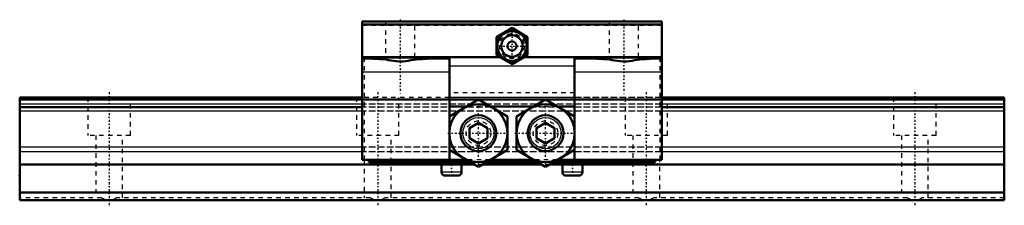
# Model space of a CAD drawing. Header units: millimetres. Extents: x -20 to 200, y -1 to 40.
import ezdxf

# ---------------------------------------------------------------- set-up
doc = ezdxf.new("R2010")
doc.units = ezdxf.units.MM
doc.linetypes.add('Center', pattern=[1.5, 0.45, -0.5, 0.05, -0.5])
doc.linetypes.add('Dashed', pattern=[2, 1, -1])
for name, color, linetype, lineweight in [('2d ConnectionPoints', 7, 'Continuous', 50), ('AM_0', 7, 'Continuous', 50), ('AM_4', 3, 'Continuous', 25), ('AM_7', 7, 'Center', 25), ('AM_9', 6, 'Dashed', 25)]:
    doc.layers.add(name, color=color, linetype=linetype, lineweight=lineweight)

# ---------------------------------------------------------------- blocks, each defined once
blk = doc.blocks.new('1_NSR20TBC_0_in_NSR20TBC1220LG200AM6F765000_0')
at = {"layer": 'AM_0'}
for p, q in [((123.5, 40), (56.5, 40)), ((56.5, 40), (56.5, 9)), ((123.5, 40), (123.5, 9)), ((123.5, 39.3), (56.5, 39.3)), ((90, 38.54), (86.5, 36.52)), ((93.5, 36.52), (90, 38.54)), ((86.5, 36.52), (86.5, 32.48)), ((93.5, 32.48), (93.5, 36.52)), ((87.33, 32), (56.5, 32)), ((76, 31.99), (76, 18.77)), ((76, 31.99), (87.34, 31.99)), ((86.5, 32.48), (90, 30.46)), ((90, 30.46), (93.5, 32.48)), ((92.66, 31.99), (104, 31.99)), ((123.5, 32), (92.67, 32)), ((104, 31.99), (104, 18.77)), ((82.5, 22.51), (76, 18.75)), ((89, 18.75), (82.5, 22.51)), ((97.5, 22.51), (91, 18.75)), ((104, 18.75), (97.5, 22.51)), ((79.89, 21), (76, 21)), ((94.89, 21), (85.11, 21)), ((104, 21), (100.11, 21)), ((76, 18.75), (76, 11.25)), ((89, 11.25), (89, 18.75)), ((91, 18.75), (91, 11.25)), ((104, 11.25), (104, 18.75)), ((82.5, 17.31), (80.5, 16.15)), ((80.5, 16.15), (80.5, 13.85)), ((84.5, 16.15), (82.5, 17.31)), ((84.5, 13.85), (84.5, 16.15)), ((97.5, 17.31), (95.5, 16.15)), ((95.5, 16.15), (95.5, 13.85)), ((99.5, 16.15), (97.5, 17.31)), ((99.5, 13.85), (99.5, 16.15)), ((80.5, 13.85), (82.5, 12.69)), ((82.5, 12.69), (84.5, 13.85)), ((95.5, 13.85), (97.5, 12.69)), ((97.5, 12.69), (99.5, 13.85)), ((76, 11.25), (82.5, 7.49)), ((76, 11.23), (76, 9)), ((82.5, 7.49), (89, 11.25)), ((91, 11.25), (97.5, 7.49)), ((97.5, 7.49), (104, 11.25)), ((104, 11.23), (104, 9)), ((79.89, 9), (56.5, 9)), ((58, 9), (58, 8.5)), ((77.5, 9), (77.5, 8.5)), ((94.89, 9), (85.11, 9)), ((123.5, 9), (100.11, 9)), ((105.5, 9), (105.5, 8.5)), ((122, 9), (122, 8.5)), ((58, 8.5), (80.76, 8.5)), ((73, 8.5), (73, 8)), ((80, 8), (73, 8)), ((74.25, 8), (74.25, 6.3)), ((78.75, 6.3), (78.75, 8)), ((80, 8.5), (80, 8)), ((84.24, 8.5), (95.76, 8.5)), ((99.24, 8.5), (122, 8.5)), ((100, 8.5), (100, 8)), ((107, 8), (100, 8)), ((101.25, 8), (101.25, 6.3)), ((105.75, 6.3), (105.75, 8)), ((107, 8.5), (107, 8)), ((77.95, 5.5), (75.05, 5.5)), ((104.95, 5.5), (102.05, 5.5))]:
    blk.add_line(p, q, dxfattribs=at)
for points in [[(58.75, 31.73), (58.77, 31.75), (58.84, 31.77), (58.96, 31.79), (59.13, 31.81), (59.34, 31.83), (59.59, 31.84), (59.88, 31.86), (60.21, 31.88), (60.58, 31.89), (60.98, 31.9), (61.42, 31.92), (61.87, 31.93), (62.36, 31.93), (62.86, 31.94), (63.38, 31.95), (63.91, 31.95), (64.46, 31.95), (65, 31.96), (65.54, 31.95), (66.09, 31.95), (66.62, 31.95), (67.14, 31.94), (67.64, 31.93), (68.12, 31.93), (68.58, 31.92), (69.02, 31.9), (69.42, 31.89), (69.79, 31.88), (70.12, 31.86), (70.41, 31.84), (70.66, 31.83), (70.87, 31.81), (71.04, 31.79), (71.16, 31.77), (71.23, 31.75), (71.25, 31.73)], [(60.85, 31.57), (60.46, 31.58), (60.1, 31.6), (59.78, 31.61), (59.5, 31.63), (59.26, 31.65), (59.07, 31.66), (58.92, 31.68), (58.82, 31.7), (58.76, 31.72), (58.75, 31.73)], [(60.85, 31.57), (61.33, 31.53), (61.85, 31.45), (62.39, 31.36), (62.97, 31.25), (63.58, 31.16), (64.19, 31.09), (64.88, 31.06), (65.58, 31.07), (66.26, 31.14), (66.83, 31.22), (67.38, 31.32), (67.92, 31.41), (68.56, 31.52), (69.15, 31.57)], [(71.25, 31.73), (71.23, 31.71), (71.16, 31.7), (71.04, 31.68), (70.87, 31.66), (70.66, 31.64), (70.41, 31.62), (70.12, 31.61), (69.79, 31.59), (69.42, 31.58), (69.15, 31.57)], [(108.75, 31.73), (108.77, 31.75), (108.84, 31.77), (108.96, 31.79), (109.13, 31.81), (109.34, 31.83), (109.59, 31.84), (109.88, 31.86), (110.21, 31.88), (110.58, 31.89), (110.98, 31.9), (111.42, 31.92), (111.88, 31.93), (112.36, 31.93), (112.86, 31.94), (113.38, 31.95), (113.91, 31.95), (114.46, 31.95), (115, 31.96), (115.54, 31.95), (116.09, 31.95), (116.62, 31.95), (117.14, 31.94), (117.64, 31.93), (118.12, 31.93), (118.58, 31.92), (119.02, 31.9), (119.42, 31.89), (119.79, 31.88), (120.12, 31.86), (120.41, 31.84), (120.66, 31.83), (120.87, 31.81), (121.04, 31.79), (121.16, 31.77), (121.23, 31.75), (121.25, 31.73)], [(110.85, 31.57), (110.46, 31.58), (110.1, 31.6), (109.78, 31.61), (109.5, 31.63), (109.26, 31.65), (109.07, 31.66), (108.92, 31.68), (108.82, 31.7), (108.76, 31.72), (108.75, 31.73)], [(110.85, 31.57), (111.33, 31.53), (111.85, 31.45), (112.39, 31.36), (112.97, 31.25), (113.58, 31.16), (114.19, 31.09), (114.88, 31.06), (115.58, 31.07), (116.26, 31.14), (116.83, 31.22), (117.38, 31.32), (117.92, 31.41), (118.56, 31.52), (119.15, 31.57)], [(121.25, 31.73), (121.23, 31.71), (121.16, 31.7), (121.04, 31.68), (120.87, 31.66), (120.66, 31.64), (120.41, 31.62), (120.12, 31.61), (119.79, 31.59), (119.42, 31.58), (119.15, 31.57)]]:
    blk.add_lwpolyline(points, dxfattribs=at)
for centre, radius in [((90, 34.5), 3.3), ((90, 34.5), 2.42), ((90, 34.5), 1.02), ((82.5, 15), 6.5), ((97.5, 15), 6.5), ((82.5, 15), 4), ((97.5, 15), 4)]:
    blk.add_circle(centre, radius, dxfattribs=at)
for centre, radius, start, end in [((90, 34.5), 3.52, 66.2688, 113.7312), ((90, 34.5), 3.52, 126.2688, 173.7312), ((90, 34.5), 3.52, 6.2688, 53.7312), ((90, 34.5), 3.52, 186.2688, 233.7312), ((90, 34.5), 3.52, 306.2688, 353.7312), ((90, 34.5), 3.52, 246.2688, 293.7312), ((75.05, 6.3), 0.8, 180, 270), ((77.95, 6.3), 0.8, 270, 360), ((102.05, 6.3), 0.8, 180, 270), ((104.95, 6.3), 0.8, 270, 360)]:
    blk.add_arc(centre, radius, start, end, dxfattribs=at)
at = {"layer": 'AM_4'}
for p, q in [((60.85, 31.57), (56.5, 31.57)), ((76, 31.57), (69.15, 31.57)), ((110.85, 31.57), (104, 31.57)), ((123.5, 31.57), (119.15, 31.57)), ((76, 28.63), (56.5, 28.63)), ((104, 30), (76, 30)), ((123.5, 28.63), (104, 28.63)), ((104, 23), (76, 23)), ((78.75, 6.3), (74.25, 6.3)), ((105.75, 6.3), (101.25, 6.3))]:
    blk.add_line(p, q, dxfattribs=at)
for centre in [(82.5, 15), (97.5, 15)]:
    blk.add_circle(centre, 3.5, dxfattribs=at)
at = {"layer": 'AM_7'}
for p, q in [((65, 40.4), (65, 23.6)), ((115, 40.4), (115, 23.6)), ((90, 30.88), (90, 38.12)), ((86.38, 34.5), (93.62, 34.5)), ((82.5, 8.17), (82.5, 21.82)), ((97.5, 8.17), (97.5, 21.82)), ((56.47, 17), (57.02, 17)), ((123.53, 17), (122.97, 17)), ((75.68, 15), (89.32, 15)), ((90.67, 15), (104.33, 15)), ((76.5, 8.12), (76.5, 5.38)), ((103.5, 8.12), (103.5, 5.38))]:
    blk.add_line(p, q, dxfattribs=at)
at = {"layer": 'AM_9'}
for p, q in [((61.7, 40), (61.7, 32)), ((68.3, 32), (68.3, 40)), ((111.7, 40), (111.7, 32)), ((118.3, 32), (118.3, 40)), ((123.5, 39.1), (56.5, 39.1)), ((57, 32), (57, 9)), ((58.75, 32), (58.75, 31.73)), ((71.25, 31.73), (71.25, 32)), ((92.67, 32), (87.33, 32)), ((87.34, 31.99), (92.66, 31.99)), ((108.75, 32), (108.75, 31.73)), ((121.25, 31.73), (121.25, 32)), ((123, 32), (123, 9)), ((76, 23), (57, 23)), ((123, 22.64), (57, 22.64)), ((123, 22.59), (57, 22.59)), ((57, 22.48), (123, 22.48)), ((123, 22.39), (57, 22.39)), ((104, 24), (76, 24)), ((123, 23), (104, 23)), ((123, 21.49), (57, 21.49)), ((123, 20.82), (57, 20.82)), ((123, 19.94), (57, 19.94)), ((85.11, 21), (79.89, 21)), ((100.11, 21), (94.89, 21)), ((123, 11.9), (57, 11.9)), ((123, 10.8), (57, 10.8)), ((85.11, 9), (79.89, 9)), ((100.11, 9), (94.89, 9)), ((80.76, 8.5), (84.24, 8.5)), ((95.76, 8.5), (99.24, 8.5))]:
    blk.add_line(p, q, dxfattribs=at)
for centre, radius in [((90, 34.5), 3.44), ((90, 34.5), 2.8), ((82.5, 15), 2.75), ((97.5, 15), 2.75)]:
    blk.add_circle(centre, radius, dxfattribs=at)
blk = doc.blocks.new('2_NSR20TBC22020_Track_0_in_NSR20TBC1220LG200AM6F765000_0')
at = {"layer": 'AM_0'}
for p, q in [((56.5, 23), (-20, 23)), ((-20, 23), (-20, 0)), ((56.5, 22.64), (-20, 22.64)), ((200, 23), (123.5, 23)), ((200, 22.64), (123.5, 22.64)), ((200, 23), (200, 0)), ((56.5, 20.82), (-20, 20.82)), ((200, 20.82), (123.5, 20.82)), ((73, 8.02), (-20, 8.02)), ((81.58, 8.02), (80, 8.02)), ((96.58, 8.02), (83.42, 8.02)), ((100, 8.02), (98.42, 8.02)), ((200, 8.02), (107, 8.02)), ((200, 1.7), (-20, 1.7)), ((200, 0), (-20, 0))]:
    blk.add_line(p, q, dxfattribs=at)
at = {"layer": 'AM_4'}
for p, q in [((56.5, 22.39), (-20, 22.39)), ((200, 22.39), (123.5, 22.39)), ((56.5, 21.49), (-20, 21.49)), ((56.5, 19.94), (-20, 19.94)), ((200, 21.49), (123.5, 21.49)), ((200, 19.94), (123.5, 19.94)), ((56.5, 11.9), (-20, 11.9)), ((200, 11.9), (123.5, 11.9)), ((56.5, 10.8), (-20, 10.8)), ((200, 10.8), (123.5, 10.8))]:
    blk.add_line(p, q, dxfattribs=at)
at = {"layer": 'AM_7'}
for p, q in [((0, 24.15), (0, -1.15)), ((60, 24.15), (60, -1.15)), ((120, 24.15), (120, -1.15)), ((180, 24.15), (180, -1.15))]:
    blk.add_line(p, q, dxfattribs=at)
at = {"layer": 'AM_9'}
for p, q in [((200, 22.59), (-20, 22.59)), ((-20, 22.48), (200, 22.48)), ((-4.75, 23), (-4.75, 14.5)), ((4.75, 14.5), (4.75, 23)), ((55.25, 23), (55.25, 14.5)), ((76, 23), (56.5, 23)), ((123.5, 22.64), (56.5, 22.64)), ((123.5, 22.39), (56.5, 22.39)), ((64.75, 14.5), (64.75, 23)), ((123.5, 23), (104, 23)), ((115.25, 23), (115.25, 14.5)), ((124.75, 14.5), (124.75, 23)), ((175.25, 23), (175.25, 14.5)), ((184.75, 14.5), (184.75, 23)), ((123.5, 21.49), (56.5, 21.49)), ((123.5, 20.82), (56.5, 20.82)), ((123.5, 19.94), (56.5, 19.94)), ((4.75, 14.5), (-4.75, 14.5)), ((-3, 14.5), (-3, 0.5)), ((3, 0.5), (3, 14.5)), ((64.75, 14.5), (55.25, 14.5)), ((63, 0.5), (63, 14.5)), ((124.75, 14.5), (115.25, 14.5)), ((117, 14.5), (117, 0.5)), ((184.75, 14.5), (175.25, 14.5)), ((177, 14.5), (177, 0.5)), ((183, 0.5), (183, 14.5)), ((123.5, 11.9), (56.5, 11.9)), ((123.5, 10.8), (56.5, 10.8)), ((57, 9), (57, 0.5)), ((123, 0.5), (123, 9)), ((80, 8.02), (73, 8.02)), ((83.42, 8.02), (81.58, 8.02)), ((98.42, 8.02), (96.58, 8.02)), ((107, 8.02), (100, 8.02)), ((-1.66, 0.5), (-20, 0.5)), ((58.34, 0.5), (1.66, 0.5)), ((118.34, 0.5), (61.66, 0.5)), ((178.34, 0.5), (121.66, 0.5)), ((200, 0.5), (181.66, 0.5))]:
    blk.add_line(p, q, dxfattribs=at)
for points in [[(0, 0), (-0.26, 0.01), (-0.52, 0.05), (-0.78, 0.1), (-1.03, 0.18), (-1.27, 0.28), (-1.5, 0.4), (-1.66, 0.5)], [(1.66, 0.5), (1.43, 0.36), (1.2, 0.25), (0.95, 0.16), (0.7, 0.08), (0.45, 0.03), (0.19, 0.01), (0, 0)], [(60, 0), (59.74, 0.01), (59.48, 0.05), (59.22, 0.1), (58.97, 0.18), (58.73, 0.28), (58.5, 0.4), (58.34, 0.5)], [(61.66, 0.5), (61.43, 0.36), (61.2, 0.25), (60.95, 0.16), (60.7, 0.08), (60.45, 0.03), (60.19, 0.01), (60, 0)], [(120, 0), (119.74, 0.01), (119.48, 0.05), (119.22, 0.1), (118.97, 0.18), (118.73, 0.28), (118.5, 0.4), (118.34, 0.5)], [(121.66, 0.5), (121.43, 0.36), (121.2, 0.25), (120.95, 0.16), (120.7, 0.08), (120.45, 0.03), (120.19, 0.01), (120, 0)], [(180, 0), (179.74, 0.01), (179.48, 0.05), (179.22, 0.1), (178.97, 0.18), (178.73, 0.28), (178.5, 0.4), (178.34, 0.5)], [(181.66, 0.5), (181.43, 0.36), (181.2, 0.25), (180.95, 0.16), (180.7, 0.08), (180.45, 0.03), (180.19, 0.01), (180, 0)]]:
    blk.add_lwpolyline(points, dxfattribs=at)

msp = doc.modelspace()

# ---------------------------------------------------------------- linework, layer by layer
at = {"layer": '2d ConnectionPoints'}
for p in [(-20, 5.5), (0, 0), (0, 0)]:
    msp.add_point(p, dxfattribs=at)

# ---------------------------------------------------------------- block references
for name in ['1_NSR20TBC_0_in_NSR20TBC1220LG200AM6F765000_0', '2_NSR20TBC22020_Track_0_in_NSR20TBC1220LG200AM6F765000_0']:
    msp.add_blockref(name, (0, 0))

doc.saveas('drawing.dxf')
